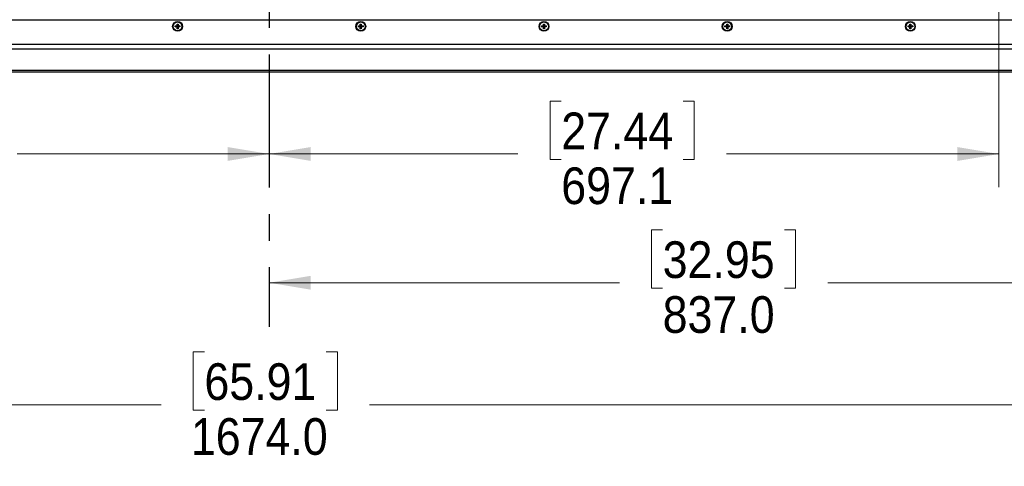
# Model space of a CAD drawing. Header units: millimetres. Extents: x 0 to 844, y -2 to 552.
# Tile 56 of 151: x 649 to 743, y 138 to 181. Entities that reach past the tile are written whole.
import ezdxf

# ---------------------------------------------------------------- set-up
doc = ezdxf.new("R2010")
doc.units = ezdxf.units.MM
doc.linetypes.add('CENTERX2', pattern=[20.32, 12.7, -2.54, 2.54, -2.54])
doc.styles.add('SLDTEXTSTYLE0', font='GOTHIC.TTF', dxfattribs={"width": 0.913})
doc.dimstyles.new('SLDDIMSTYLE5', dxfattribs={"dimtxt": 3.5, "dimasz": 3.9624, "dimexe": 0, "dimexo": 0.0625, "dimgap": 0.875, "dimtad": 0, "dimtih": 1, "dimtoh": 1, "dimdec": 1, "dimlfac": 10, "dimrnd": 1e-09, "dimzin": 12, "dimdsep": 46, "dimtxsty": 'SLDTEXTSTYLE0', "dimsah": 1, "dimcen": 0.09, "dimadec": 0, "dimazin": 3, "dimtfac": 1, "dimtdec": 1, "dimtofl": 0, "dimtmove": 0, "dimatfit": 3, "dimfxl": 1, "dimfrac": 2, "dimtolj": 1, "dimtzin": 12, "dimarcsym": 0})
doc.dimstyles.new('SLDDIMSTYLE6', dxfattribs={"dimtxt": 3.5, "dimasz": 3.9624, "dimexe": 0, "dimexo": 0.0625, "dimgap": 0.875, "dimtad": 0, "dimtih": 1, "dimtoh": 1, "dimdec": 1, "dimlfac": 10, "dimrnd": 1e-09, "dimzin": 4, "dimdsep": 46, "dimtxsty": 'SLDTEXTSTYLE0', "dimsah": 1, "dimcen": 0.09, "dimadec": 0, "dimazin": 1, "dimtfac": 1, "dimtdec": 1, "dimtofl": 0, "dimtmove": 0, "dimatfit": 3, "dimfxl": 1, "dimfrac": 2, "dimtolj": 1, "dimtzin": 12, "dimarcsym": 0})

# ---------------------------------------------------------------- blocks, each defined once
blk = doc.blocks.new('_D_12')
at = {"color": 7, "linetype": 'Continuous', "lineweight": 0}
for p, q in [((742.055, 196.436), (742.055, 164.618)), ((700.245, 172.834), (699.178, 172.834)), ((699.178, 172.834), (699.178, 167.278)), ((711.882, 172.834), (712.948, 172.834)), ((712.948, 172.834), (712.948, 167.278)), ((672.346, 167.793), (696.109, 167.793)), ((742.055, 167.793), (716.018, 167.793)), ((699.178, 167.278), (700.245, 167.278)), ((712.948, 167.278), (711.882, 167.278))]:
    blk.add_line(p, q, dxfattribs=at)
at = {"color": 7, "linetype": 'Continuous', "lineweight": 18}
for points in [[(672.346, 167.793), (676.308, 167.133), (676.308, 168.454)], [(742.055, 167.793), (738.093, 168.454), (738.093, 167.133)]]:
    blk.add_solid(points, dxfattribs=at)
at = {"color": 7, "linetype": 'Continuous', "lineweight": 18, "char_height": 3.5, "attachment_point": 1, "style": 'SLDTEXTSTYLE0'}
for s, insert in [('27.44', (700.245, 171.749)), ('697.1', (700.245, 166.512))]:
    blk.add_mtext(s, dxfattribs=dict(at, insert=insert))
blk = doc.blocks.new('_D_13')
at = {"color": 7, "linetype": 'Continuous', "lineweight": 0}
for p, q in [((756.046, 253.659), (756.046, 152.329)), ((709.932, 160.545), (708.865, 160.545)), ((708.865, 160.545), (708.865, 154.989)), ((721.569, 160.545), (722.636, 160.545)), ((722.636, 160.545), (722.636, 154.989)), ((672.346, 155.504), (705.796, 155.504)), ((756.046, 155.504), (725.705, 155.504)), ((708.865, 154.989), (709.932, 154.989)), ((722.636, 154.989), (721.569, 154.989))]:
    blk.add_line(p, q, dxfattribs=at)
at = {"color": 7, "linetype": 'Continuous', "lineweight": 18}
for points in [[(672.346, 155.504), (676.308, 154.844), (676.308, 156.164)], [(756.046, 155.504), (752.084, 156.164), (752.084, 154.844)]]:
    blk.add_solid(points, dxfattribs=at)
at = {"color": 7, "linetype": 'Continuous', "lineweight": 18, "char_height": 3.5, "attachment_point": 1, "style": 'SLDTEXTSTYLE0'}
for s, insert in [('32.95', (709.932, 159.459)), ('837.0', (709.932, 154.223))]:
    blk.add_mtext(s, dxfattribs=dict(at, insert=insert))
blk = doc.blocks.new('_D_16')
at = {"color": 7, "linetype": 'Continuous', "lineweight": 0}
for p, q in [((599.832, 200.928), (599.832, 164.618)), ((632.491, 172.834), (631.425, 172.834)), ((631.425, 172.834), (631.425, 167.278)), ((644.129, 172.834), (645.195, 172.834)), ((645.195, 172.834), (645.195, 167.278)), ((599.832, 167.793), (628.355, 167.793)), ((672.346, 167.793), (648.265, 167.793)), ((631.425, 167.278), (632.491, 167.278)), ((645.195, 167.278), (644.129, 167.278))]:
    blk.add_line(p, q, dxfattribs=at)
at = {"color": 7, "linetype": 'Continuous', "lineweight": 18}
for points in [[(599.832, 167.793), (603.795, 167.133), (603.795, 168.454)], [(672.346, 167.793), (668.384, 168.454), (668.384, 167.133)]]:
    blk.add_solid(points, dxfattribs=at)
at = {"color": 7, "linetype": 'Continuous', "lineweight": 18, "char_height": 3.5, "attachment_point": 1, "style": 'SLDTEXTSTYLE0'}
for s, insert in [('28.55', (632.491, 171.749)), ('725.1', (632.491, 166.512))]:
    blk.add_mtext(s, dxfattribs=dict(at, insert=insert))
blk = doc.blocks.new('_D_20')
at = {"color": 7, "linetype": 'Continuous', "lineweight": 0}
for p, q in [((588.646, 253.659), (588.646, 140.69)), ((756.046, 253.659), (756.046, 140.69)), ((666.158, 148.906), (665.092, 148.906)), ((665.092, 148.906), (665.092, 143.349)), ((677.796, 148.906), (678.862, 148.906)), ((678.862, 148.906), (678.862, 143.349)), ((588.646, 143.865), (662.022, 143.865)), ((665.092, 143.349), (666.158, 143.349)), ((678.862, 143.349), (677.796, 143.349)), ((756.046, 143.865), (681.932, 143.865))]:
    blk.add_line(p, q, dxfattribs=at)
at = {"color": 7, "linetype": 'Continuous', "lineweight": 18}
for points in [[(588.646, 143.865), (592.608, 143.204), (592.608, 144.525)], [(756.046, 143.865), (752.084, 144.525), (752.084, 143.204)]]:
    blk.add_solid(points, dxfattribs=at)
at = {"color": 7, "linetype": 'Continuous', "lineweight": 18, "char_height": 3.5, "attachment_point": 1, "style": 'SLDTEXTSTYLE0'}
for s, insert in [('65.91', (666.158, 147.82)), ('1674.0', (664.865, 142.583))]:
    blk.add_mtext(s, dxfattribs=dict(at, insert=insert))

msp = doc.modelspace()

# ---------------------------------------------------------------- linework, layer by layer
at = {"color": 7, "linetype": 'CENTERX2', "lineweight": 25}
msp.add_line((672.346, 319.539), (672.346, 151.303), dxfattribs=at)
at = {"color": 7, "linetype": 'Continuous', "lineweight": 25}
for p, q in [((564.7, 180.595), (779.992, 180.595)), ((663.373, 180.018), (663.548, 180.018)), ((663.373, 179.922), (663.373, 180.018)), ((663.373, 180.018), (663.572, 179.994)), ((663.373, 179.922), (663.572, 179.946)), ((663.548, 179.922), (663.373, 179.922)), ((663.548, 180.193), (663.644, 180.193)), ((663.548, 180.018), (663.548, 180.193)), ((663.548, 180.193), (663.572, 179.994)), ((663.548, 180.018), (663.572, 179.994)), ((663.548, 179.747), (663.572, 179.946)), ((663.572, 179.946), (663.548, 179.922)), ((663.548, 179.747), (663.548, 179.922)), ((663.644, 179.747), (663.548, 179.747)), ((663.572, 179.946), (663.572, 179.994)), ((663.572, 179.994), (663.62, 179.994)), ((663.62, 179.946), (663.572, 179.946)), ((663.644, 180.193), (663.62, 179.994)), ((663.62, 179.994), (663.644, 180.018)), ((663.819, 180.018), (663.62, 179.994)), ((663.62, 179.994), (663.62, 179.946)), ((663.644, 179.922), (663.62, 179.946)), ((663.819, 179.922), (663.62, 179.946)), ((663.644, 179.747), (663.62, 179.946)), ((663.644, 180.193), (663.644, 180.018)), ((663.644, 180.018), (663.819, 180.018)), ((663.644, 179.922), (663.644, 179.747)), ((663.819, 179.922), (663.644, 179.922)), ((663.819, 180.018), (663.819, 179.922)), ((680.873, 180.018), (681.048, 180.018)), ((680.873, 179.922), (680.873, 180.018)), ((680.873, 180.018), (681.072, 179.994)), ((680.873, 179.922), (681.072, 179.946)), ((681.048, 179.922), (680.873, 179.922)), ((681.048, 180.193), (681.144, 180.193)), ((681.048, 180.018), (681.048, 180.193)), ((681.048, 180.193), (681.072, 179.994)), ((681.048, 180.018), (681.072, 179.994)), ((681.072, 179.946), (681.048, 179.922)), ((681.048, 179.747), (681.072, 179.946)), ((681.048, 179.747), (681.048, 179.922)), ((681.144, 179.747), (681.048, 179.747)), ((681.072, 179.994), (681.12, 179.994)), ((681.072, 179.946), (681.072, 179.994)), ((681.12, 179.946), (681.072, 179.946)), ((681.144, 180.193), (681.12, 179.994)), ((681.319, 180.018), (681.12, 179.994)), ((681.12, 179.994), (681.144, 180.018)), ((681.12, 179.994), (681.12, 179.946)), ((681.144, 179.922), (681.12, 179.946)), ((681.319, 179.922), (681.12, 179.946)), ((681.144, 179.747), (681.12, 179.946)), ((681.144, 180.193), (681.144, 180.018)), ((681.144, 180.018), (681.319, 180.018)), ((681.144, 179.922), (681.144, 179.747)), ((681.319, 179.922), (681.144, 179.922)), ((681.319, 180.018), (681.319, 179.922)), ((698.373, 180.018), (698.548, 180.018)), ((698.373, 179.922), (698.373, 180.018)), ((698.373, 180.018), (698.572, 179.994)), ((698.373, 179.922), (698.572, 179.946)), ((698.548, 179.922), (698.373, 179.922)), ((698.548, 180.193), (698.644, 180.193)), ((698.548, 180.018), (698.548, 180.193)), ((698.548, 180.193), (698.572, 179.994)), ((698.548, 180.018), (698.572, 179.994)), ((698.548, 179.747), (698.572, 179.946)), ((698.572, 179.946), (698.548, 179.922)), ((698.548, 179.747), (698.548, 179.922)), ((698.644, 179.747), (698.548, 179.747)), ((698.572, 179.946), (698.572, 179.994)), ((698.572, 179.994), (698.62, 179.994)), ((698.62, 179.946), (698.572, 179.946)), ((698.644, 180.193), (698.62, 179.994)), ((698.819, 180.018), (698.62, 179.994)), ((698.62, 179.994), (698.644, 180.018)), ((698.62, 179.994), (698.62, 179.946)), ((698.819, 179.922), (698.62, 179.946)), ((698.644, 179.922), (698.62, 179.946)), ((698.644, 179.747), (698.62, 179.946)), ((698.644, 180.193), (698.644, 180.018)), ((698.644, 180.018), (698.819, 180.018)), ((698.644, 179.922), (698.644, 179.747)), ((698.819, 179.922), (698.644, 179.922)), ((698.819, 180.018), (698.819, 179.922)), ((715.873, 180.018), (716.048, 180.018)), ((715.873, 179.922), (715.873, 180.018)), ((715.873, 180.018), (716.072, 179.994)), ((715.873, 179.922), (716.072, 179.946)), ((716.048, 179.922), (715.873, 179.922)), ((716.048, 180.193), (716.144, 180.193)), ((716.048, 180.018), (716.048, 180.193)), ((716.048, 180.193), (716.072, 179.994)), ((716.048, 180.018), (716.072, 179.994)), ((716.072, 179.946), (716.048, 179.922)), ((716.048, 179.747), (716.072, 179.946)), ((716.048, 179.747), (716.048, 179.922)), ((716.144, 179.747), (716.048, 179.747)), ((716.072, 179.994), (716.12, 179.994)), ((716.072, 179.946), (716.072, 179.994)), ((716.12, 179.946), (716.072, 179.946)), ((716.144, 180.193), (716.12, 179.994)), ((716.319, 180.018), (716.12, 179.994)), ((716.12, 179.994), (716.144, 180.018)), ((716.12, 179.994), (716.12, 179.946)), ((716.144, 179.922), (716.12, 179.946)), ((716.319, 179.922), (716.12, 179.946)), ((716.144, 179.747), (716.12, 179.946)), ((716.144, 180.193), (716.144, 180.018)), ((716.144, 180.018), (716.319, 180.018)), ((716.144, 179.922), (716.144, 179.747)), ((716.319, 179.922), (716.144, 179.922)), ((716.319, 180.018), (716.319, 179.922)), ((733.373, 180.018), (733.548, 180.018)), ((733.373, 179.922), (733.373, 180.018)), ((733.373, 180.018), (733.572, 179.994)), ((733.373, 179.922), (733.572, 179.946)), ((733.548, 179.922), (733.373, 179.922)), ((733.548, 180.193), (733.644, 180.193)), ((733.548, 180.018), (733.548, 180.193)), ((733.548, 180.193), (733.572, 179.994)), ((733.548, 180.018), (733.572, 179.994)), ((733.548, 179.747), (733.572, 179.946)), ((733.572, 179.946), (733.548, 179.922)), ((733.548, 179.747), (733.548, 179.922)), ((733.644, 179.747), (733.548, 179.747)), ((733.572, 179.946), (733.572, 179.994)), ((733.572, 179.994), (733.62, 179.994)), ((733.62, 179.946), (733.572, 179.946)), ((733.644, 180.193), (733.62, 179.994)), ((733.62, 179.994), (733.644, 180.018)), ((733.819, 180.018), (733.62, 179.994)), ((733.62, 179.994), (733.62, 179.946)), ((733.819, 179.922), (733.62, 179.946)), ((733.644, 179.922), (733.62, 179.946)), ((733.644, 179.747), (733.62, 179.946)), ((733.644, 180.193), (733.644, 180.018)), ((733.644, 180.018), (733.819, 180.018)), ((733.644, 179.922), (733.644, 179.747)), ((733.819, 179.922), (733.644, 179.922)), ((733.819, 180.018), (733.819, 179.922)), ((561.927, 177.822), (782.765, 177.822)), ((562.376, 178.271), (782.316, 178.271)), ((559.725, 175.62), (784.967, 175.62)), ((559.911, 175.806), (784.781, 175.806))]:
    msp.add_line(p, q, dxfattribs=at)
for centre, radius in [((663.596, 179.97), 0.47), ((663.596, 179.97), 0.42), ((681.096, 179.97), 0.47), ((681.096, 179.97), 0.42), ((698.596, 179.97), 0.47), ((698.596, 179.97), 0.42), ((716.096, 179.97), 0.47), ((716.096, 179.97), 0.42), ((733.596, 179.97), 0.47), ((733.596, 179.97), 0.42)]:
    msp.add_circle(centre, radius, dxfattribs=at)

# ---------------------------------------------------------------- dimensions: what is measured, and where the dimension line sits
at = {"color": 7, "linetype": 'Continuous', "lineweight": 18}
for base, p1, p2, dimstyle, picture, middle in [((756.046, 143.865), (588.646, 254.929), (756.046, 254.929), 'SLDDIMSTYLE6', '_D_20', (671.977, 143.865)), ((672.346, 155.504), (756.046, 254.929), (672.346, 151.303), 'SLDDIMSTYLE6', '_D_13', (715.75, 155.504)), ((672.346, 167.793), (599.832, 202.198), (672.346, 151.303), 'SLDDIMSTYLE5', '_D_16', (638.31, 167.793)), ((742.055, 167.793), (672.346, 151.303), (742.055, 197.706), 'SLDDIMSTYLE5', '_D_12', (706.063, 167.793))]:
    dim = msp.add_linear_dim(base=base, p1=p1, p2=p2, dimstyle=dimstyle, dxfattribs=at)
    dim.commit()
    dim.dimension.update_dxf_attribs({"geometry": picture, "text_midpoint": middle, "dimtype": 160})

doc.saveas('drawing.dxf')
